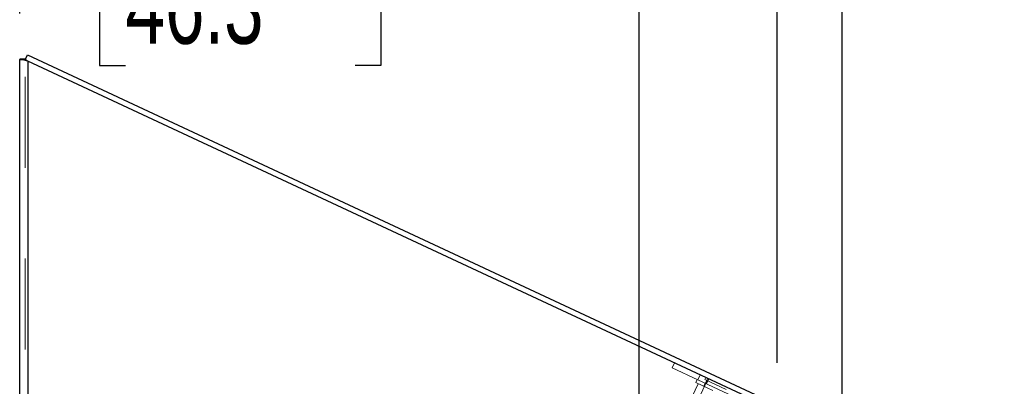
# Model space of a CAD drawing. Header units: inches. Extents: x 0.2 to 10.7, y 0.2 to 7.9.
# Tile 41 of 95: x 1.3 to 2.4, y 5 to 5.4. Entities that reach past the tile are written whole.
import ezdxf

# ---------------------------------------------------------------- set-up
doc = ezdxf.new("R2010")
doc.units = ezdxf.units.IN
doc.header["$MEASUREMENT"] = 0
doc.linetypes.add('HIDDEN', pattern=[0.075, 0.05, -0.025])
doc.layers.add('DIMENSIONS', color=140, linetype='Continuous')
doc.styles.add('SLDTEXTSTYLE0', font='TXT', dxfattribs={"width": 0.7})
doc.dimstyles.new('SLDDIMSTYLE0', dxfattribs={"dimtxt": 0.084961, "dimasz": 0.13, "dimexe": 0, "dimexo": 0.0625, "dimgap": 0.02124, "dimtad": 0, "dimtih": 1, "dimtoh": 1, "dimlfac": 12, "dimrnd": 1e-09, "dimzin": 12, "dimdsep": 46, "dimtxsty": 'SLDTEXTSTYLE0', "dimsah": 1, "dimcen": 0.09, "dimadec": 0, "dimazin": 3, "dimtfac": 1, "dimtofl": 0, "dimtmove": 0, "dimatfit": 3, "dimfxl": 0, "dimfrac": 2, "dimtolj": 1, "dimtzin": 12, "dimarcsym": 0})
doc.dimstyles.new('SLDDIMSTYLE1', dxfattribs={"dimtxt": 0.084961, "dimasz": 0.13, "dimexe": 0, "dimexo": 0.0625, "dimgap": 0.02124, "dimtad": 0, "dimtih": 1, "dimtoh": 1, "dimlfac": 12, "dimrnd": 1e-09, "dimzin": 12, "dimdsep": 46, "dimtxsty": 'SLDTEXTSTYLE0', "dimsah": 1, "dimcen": 0.09, "dimadec": 0, "dimazin": 3, "dimtfac": 1, "dimtmove": 0, "dimatfit": 0, "dimfxl": 0, "dimfrac": 2, "dimtolj": 1, "dimtzin": 12, "dimarcsym": 0})
doc.dimstyles.new('SLDDIMSTYLE2', dxfattribs={"dimtxt": 0.084961, "dimasz": 0.13, "dimexe": 0, "dimexo": 0.0625, "dimgap": 0.02124, "dimtad": 0, "dimtih": 1, "dimtoh": 1, "dimlfac": 12, "dimrnd": 1e-09, "dimzin": 4, "dimdsep": 46, "dimtxsty": 'SLDTEXTSTYLE0', "dimsah": 1, "dimcen": 0.09, "dimadec": 0, "dimazin": 1, "dimtfac": 1, "dimtofl": 0, "dimtmove": 0, "dimatfit": 3, "dimfxl": 0, "dimfrac": 2, "dimtolj": 1, "dimtzin": 12, "dimarcsym": 0})

# ---------------------------------------------------------------- blocks, each defined once
blk = doc.blocks.new('_D_8')
at = {"layer": 'DIMENSIONS'}
for p, q in [((1.9777, 4.7463), (1.9777, 5.6127)), ((2.1295, 5.0259), (2.1295, 5.6127)), ((1.4126, 5.4877), (1.3841, 5.4877)), ((1.3841, 5.4877), (1.3841, 5.3527)), ((1.6651, 5.4877), (1.6936, 5.4877)), ((1.6936, 5.4877), (1.6936, 5.3527)), ((1.9777, 5.4877), (1.7802, 5.4877)), ((2.1295, 5.4877), (2.3795, 5.4877)), ((1.3841, 5.3527), (1.4126, 5.3527)), ((1.6936, 5.3527), (1.6651, 5.3527))]:
    blk.add_line(p, q, dxfattribs=at)
for points in [[(1.9777, 5.4877), (1.8477, 5.5077), (1.8477, 5.4677)], [(2.1295, 5.4877), (2.2595, 5.4677), (2.2595, 5.5077)]]:
    blk.add_solid(points, dxfattribs=at)
at = {"layer": 'DIMENSIONS', "char_height": 0.08333, "attachment_point": 1, "style": 'SLDTEXTSTYLE0'}
for s, insert in [('1.82', (1.4126, 5.6142)), ('46.3', (1.4126, 5.4601))]:
    blk.add_mtext(s, dxfattribs=dict(at, insert=insert))
blk = doc.blocks.new('_D_9')
at = {"layer": 'DIMENSIONS'}
for p, q in [((1.2962, 5.4099), (1.2962, 5.9695)), ((2.1295, 5.0259), (2.1295, 5.9695)), ((1.2962, 5.8445), (1.4348, 5.8445)), ((1.5499, 5.8445), (1.5214, 5.8445)), ((1.5214, 5.8445), (1.5214, 5.7094)), ((1.8731, 5.8445), (1.9016, 5.8445)), ((1.9016, 5.8445), (1.9016, 5.7094)), ((2.1295, 5.8445), (1.9882, 5.8445)), ((1.5214, 5.7094), (1.5499, 5.7094)), ((1.9016, 5.7094), (1.8731, 5.7094))]:
    blk.add_line(p, q, dxfattribs=at)
for points in [[(1.2962, 5.8445), (1.4262, 5.8245), (1.4262, 5.8645)], [(2.1295, 5.8445), (1.9995, 5.8645), (1.9995, 5.8245)]]:
    blk.add_solid(points, dxfattribs=at)
at = {"layer": 'DIMENSIONS', "char_height": 0.08333, "attachment_point": 1, "style": 'SLDTEXTSTYLE0'}
for s, insert in [('10.00', (1.5499, 5.9709)), ('254.0', (1.5499, 5.8169))]:
    blk.add_mtext(s, dxfattribs=dict(at, insert=insert))
blk = doc.blocks.new('_D_10')
at = {"layer": 'DIMENSIONS'}
for p, q in [((1.2962, 5.4099), (1.2962, 6.3156)), ((2.2012, 4.9881), (2.2012, 6.3156)), ((1.2962, 6.1906), (1.4348, 6.1906)), ((1.5499, 6.1906), (1.5214, 6.1906)), ((1.5214, 6.1906), (1.5214, 6.0555)), ((1.8731, 6.1906), (1.9016, 6.1906)), ((1.9016, 6.1906), (1.9016, 6.0555)), ((2.2012, 6.1906), (1.9882, 6.1906)), ((1.5214, 6.0555), (1.5499, 6.0555)), ((1.9016, 6.0555), (1.8731, 6.0555))]:
    blk.add_line(p, q, dxfattribs=at)
for points in [[(1.2962, 6.1906), (1.4262, 6.1706), (1.4262, 6.2106)], [(2.2012, 6.1906), (2.0712, 6.2106), (2.0712, 6.1706)]]:
    blk.add_solid(points, dxfattribs=at)
at = {"layer": 'DIMENSIONS', "char_height": 0.08333, "attachment_point": 1, "style": 'SLDTEXTSTYLE0'}
for s, insert in [('10.86', (1.5499, 6.317)), ('275.9', (1.5499, 6.163))]:
    blk.add_mtext(s, dxfattribs=dict(at, insert=insert))

msp = doc.modelspace()

# ---------------------------------------------------------------- linework, layer by layer
at = {"color": 7, "linetype": 'Continuous', "lineweight": 25}
for p, q in [((1.3021841, 5.3590383), (1.3046908, 5.3644141)), ((1.3046908, 5.3644141), (2.1054106, 4.9910323)), ((1.3021551, 5.3599296), (1.2961551, 5.3599296)), ((1.2961551, 5.3599296), (1.2961551, 5.3593462)), ((1.2961551, 3.0404469), (1.2961551, 5.3593462)), ((1.3021551, 5.3593462), (1.2961551, 5.3593462)), ((1.3030083, 5.3589762), (1.2999176, 5.3589762)), ((1.3021551, 5.3599296), (1.3021551, 5.3593462)), ((1.3051551, 5.3575773), (1.3051551, 3.0404469)), ((2.1014125, 4.9862764), (1.3051551, 5.3575773))]:
    msp.add_line(p, q, dxfattribs=at)
at = {"color": 7, "linetype": 'HIDDEN', "lineweight": 18}
for p, q in [((1.3021551, 3.0404469), (1.3021551, 5.3593462)), ((1.3021551, 5.3589762), (1.3021841, 5.3590383)), ((1.3021551, 5.3589762), (1.3051551, 5.3575773)), ((1.3034093, 5.3589762), (1.3030083, 5.3589762)), ((1.3051551, 5.3575773), (1.3051551, 3.0404469)), ((2.0141399, 5.020352), (2.0166756, 5.0257898)), ((2.0424621, 5.0071452), (2.0141399, 5.020352)), ((2.0415047, 5.0075916), (2.0399199, 5.0041929)), ((2.0523805, 5.006267), (2.0402743, 4.980305)), ((2.0449978, 5.012583), (2.0424621, 5.0071452)), ((2.0424621, 5.0071452), (2.0449978, 5.012583)), ((2.1094533, 4.9759066), (2.0424621, 5.0071452)), ((2.0511209, 5.0097277), (2.0500204, 5.0073676)), ((2.0500204, 5.0073676), (2.0736221, 4.9963619)), ((2.0531542, 5.0087796), (2.0506185, 5.0033418)), ((2.0545247, 5.0081405), (2.051989, 5.0027027)), ((2.0427143, 5.0028899), (2.036199, 4.9889176)), ((2.0588013, 4.9953884), (2.0399199, 5.0041929)), ((2.0503789, 5.0034534), (2.0487941, 5.0000548))]:
    msp.add_line(p, q, dxfattribs=at)
at = {"color": 7, "linetype": 'Continuous', "lineweight": 25}
for points, knots in [([(1.2999176, 5.3589762), (1.2987591, 5.3590379), (1.2978021, 5.3590996), (1.2964995, 5.3592229), (1.2961551, 5.3592846), (1.2961551, 5.3593462)], [0, 0, 0, 0, 0.5, 0.5, 1, 1, 1, 1]), ([(1.3051551, 5.3575773), (1.3042234, 5.3578105), (1.3032919, 5.3580436), (1.3015177, 5.3585099), (1.3006753, 5.3587431), (1.2999176, 5.3589762)], [0, 0, 0, 0, 0.5, 0.5, 1, 1, 1, 1]), ([(1.3022778, 5.3592393), (1.3022644, 5.3592441), (1.3021647, 5.3592798), (1.3021596, 5.3593154), (1.3021551, 5.3593462)], [0, 0, 0, 0, 0.134609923, 1, 1, 1, 1])]:
    msp.add_open_spline(points, degree=3, knots=knots, dxfattribs=at)
at = {"color": 7, "linetype": 'HIDDEN', "lineweight": 18}
msp.add_open_spline([(1.3034093, 5.3589762), (1.3032266, 5.3590071), (1.3028612, 5.3590687), (1.3024739, 5.3591564), (1.3023394, 5.3592133), (1.3022778, 5.3592393)], degree=3, knots=[0, 0, 0, 0, 0.351561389, 0.7031231, 1, 1, 1, 1], dxfattribs=at)
msp.add_open_spline([(1.3034093, 5.3589762), (1.3039144, 5.3585099), (1.304534, 5.3580436), (1.3051551, 5.3575773)], degree=3, dxfattribs=at)

# ---------------------------------------------------------------- dimensions: what is measured, and where the dimension line sits
at = {"layer": 'DIMENSIONS'}
for base, p2, dimstyle, picture, middle in [((2.2012496, 6.1905606), (2.2012496, 4.9381298), 'SLDDIMSTYLE0', '_D_10', (1.711518, 6.1905606)), ((2.1294884, 5.8444676), (2.1294884, 4.9758636), 'SLDDIMSTYLE2', '_D_9', (1.711518, 5.8444676))]:
    dim = msp.add_linear_dim(base=base, p1=(1.2961551, 5.3599296), p2=p2, angle=0, dimstyle=dimstyle, dxfattribs=at)
    dim.commit()
    dim.dimension.update_dxf_attribs({"geometry": picture, "text_midpoint": middle, "dimtype": 160})
dim = msp.add_linear_dim(base=(2.1294884, 5.4877081), p1=(1.9776551, 4.6962907), p2=(2.1294884, 4.9758636), dimstyle='SLDDIMSTYLE1', dxfattribs=at)
dim.commit()
dim.dimension.update_dxf_attribs({"geometry": '_D_8', "text_midpoint": (1.5388708, 5.4877081), "dimtype": 160})

doc.saveas('drawing.dxf')
